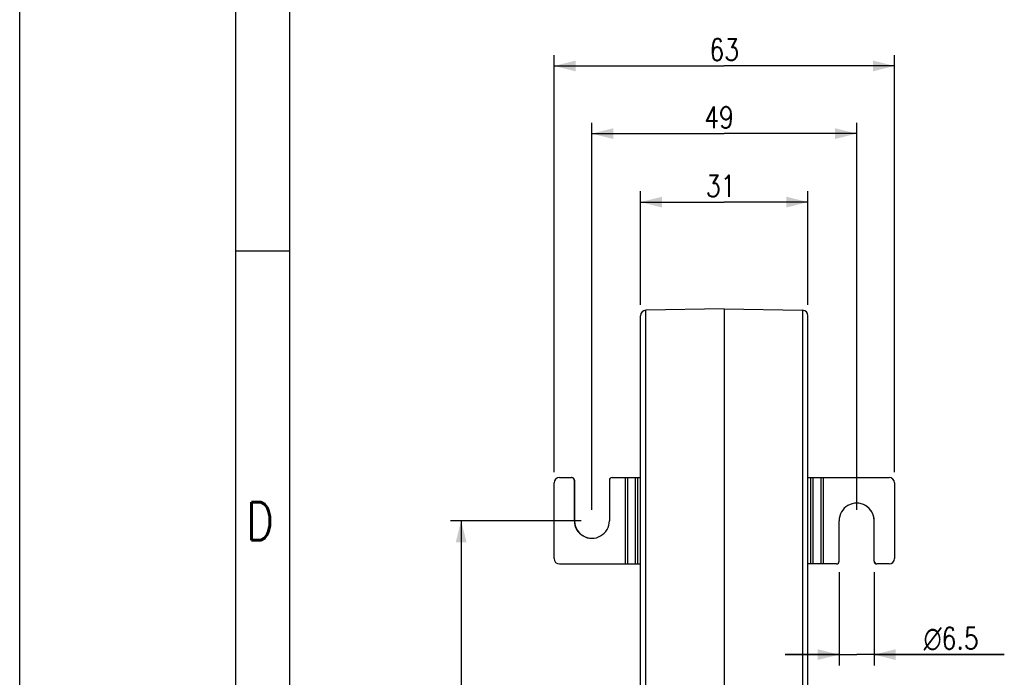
# Model space of a CAD drawing. Header units: millimetres. Extents: x 0 to 210, y 0 to 297.
# Tile 3 of 9: x 0 to 91, y 109 to 170. Entities that reach past the tile are written whole.
import ezdxf

# ---------------------------------------------------------------- set-up
doc = ezdxf.new("R2010")
doc.units = ezdxf.units.MM
doc.header["$LTSCALE"] = 19.36
doc.layers.get('0').update_dxf_attribs({"linetype": 'CONTINUOUS'})
doc.styles.get("Standard").update_dxf_attribs({"font": 'SIMPLEX.SHX', "width": 0.8})
doc.styles.add('TEXTSTYLE_1', font='gdt', dxfattribs={"width": 0.8})
doc.dimstyles.new('DIMSTYLE_1', dxfattribs={"dimtxt": 2, "dimasz": 2, "dimexe": 1, "dimexo": 1, "dimgap": 0.5, "dimtad": 1, "dimlfac": 2, "dimdsep": 46, "dimtxsty": 'Standard', "dimblk": '_FILLED', "dimblk1": '_FILLED', "dimblk2": '_FILLED', "dimcen": 0.09, "dimazin": 2, "dimtp": 0.01, "dimtm": 0.01, "dimtfac": 1, "dimtofl": 0, "dimtmove": 0, "dimatfit": 3, "dimldrblk": '_FILLED', "dimfxl": 0, "dimtolj": 1, "dimarcsym": 0})
doc.dimstyles.new('DIMSTYLE_3', dxfattribs={"dimtxt": 2, "dimasz": 2, "dimexe": 1, "dimexo": 1, "dimgap": 0.5, "dimtad": 1, "dimdec": 0, "dimlfac": 2, "dimdsep": 46, "dimtxsty": 'Standard', "dimblk": '_FILLED', "dimblk1": '_FILLED', "dimblk2": '_FILLED', "dimcen": 0.09, "dimazin": 2, "dimtp": 0.01, "dimtm": 0.01, "dimtfac": 1, "dimtdec": 0, "dimtofl": 0, "dimtmove": 0, "dimatfit": 3, "dimldrblk": '_FILLED', "dimfxl": 0, "dimtolj": 1, "dimarcsym": 0})

# ---------------------------------------------------------------- blocks, each defined once
blk = doc.blocks.new('_FILLED')
at = {"color": 0, "linetype": 'ByBlock'}
blk.add_solid([(0, 0), (-1, 0.25), (-1, -0.25)], dxfattribs=at)
blk = doc.blocks.new('*D4')
at = {"color": 8}
for p, q in [((75.877, 118.83), (75.877, 110.187)), ((79.127, 118.83), (79.127, 110.187)), ((75.877, 111.187), (70.877, 111.187)), ((70.877, 111.187), (77.502, 111.187)), ((91.172, 111.187), (77.502, 111.187)), ((79.127, 111.187), (91.172, 111.187))]:
    blk.add_line(p, q, dxfattribs=at)
at = {"color": 8, "xscale": 2, "yscale": 2, "zscale": 2}
for p, rotation in [((75.877, 111.187), 359.9999497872), ((79.127, 111.187), 179.9999809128)]:
    blk.add_blockref('_FILLED', p, dxfattribs=dict(at, rotation=rotation))
at = {"color": 8, "insert": (83.706, 113.687), "char_height": 2, "width": 7.46667, "attachment_point": 1, "line_spacing_factor": 0.9, "style": 'TEXTSTYLE_1'}
blk.add_mtext('{\\fgdt;n}\\fSIMPLEX.SHX;6.5', dxfattribs=at)
blk = doc.blocks.new('*D5')
at = {"color": 8}
for p, q in [((57.491, 143.552), (57.491, 154.065)), ((72.991, 143.552), (72.991, 154.065)), ((57.491, 153.065), (65.241, 153.065)), ((72.991, 153.065), (65.241, 153.065))]:
    blk.add_line(p, q, dxfattribs=at)
at = {"color": 8, "xscale": 2, "yscale": 2, "zscale": 2}
for p, rotation in [((57.491, 153.065), 179.9999999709), ((72.991, 153.065), 359.9999999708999)]:
    blk.add_blockref('_FILLED', p, dxfattribs=dict(at, rotation=rotation))
at = {"color": 8, "insert": (64.914, 155.565), "char_height": 2, "width": 3.2, "attachment_point": 2, "line_spacing_factor": 0.9}
blk.add_mtext('31', dxfattribs=at)
blk = doc.blocks.new('*D6')
at = {"color": 8}
for p, q in [((52.98, 124.58), (52.98, 160.405)), ((77.502, 124.58), (77.502, 160.405)), ((52.98, 159.405), (65.241, 159.405)), ((77.502, 159.405), (65.241, 159.405))]:
    blk.add_line(p, q, dxfattribs=at)
at = {"color": 8, "xscale": 2, "yscale": 2, "zscale": 2, "rotation": 180}
blk.add_blockref('_FILLED', (52.98, 159.405), dxfattribs=at)
at = {"color": 8, "xscale": 2, "yscale": 2, "zscale": 2}
blk.add_blockref('_FILLED', (77.502, 159.405), dxfattribs=at)
at = {"color": 8, "insert": (64.751, 161.905), "char_height": 2, "width": 3.2, "attachment_point": 2, "line_spacing_factor": 0.9}
blk.add_mtext('49', dxfattribs=at)
blk = doc.blocks.new('*D7')
at = {"color": 8}
for p, q in [((49.48, 128.08), (49.48, 166.665)), ((81.002, 128.08), (81.002, 166.665)), ((49.48, 165.665), (65.241, 165.665)), ((81.002, 165.665), (65.241, 165.665))]:
    blk.add_line(p, q, dxfattribs=at)
at = {"color": 8, "xscale": 2, "yscale": 2, "zscale": 2, "rotation": 180}
blk.add_blockref('_FILLED', (49.48, 165.665), dxfattribs=at)
at = {"color": 8, "xscale": 2, "yscale": 2, "zscale": 2}
blk.add_blockref('_FILLED', (81.002, 165.665), dxfattribs=at)
at = {"color": 8, "insert": (65.241, 168.165), "char_height": 2, "width": 3.2, "attachment_point": 2, "line_spacing_factor": 0.9}
blk.add_mtext('63', dxfattribs=at)
blk = doc.blocks.new('*D8')
at = {"color": 8}
for p, q in [((51.98, 123.58), (39.879, 123.58)), ((40.879, 123.58), (40.879, 102.455)), ((40.879, 81.33), (40.879, 102.455)), ((51.98, 81.33), (39.879, 81.33))]:
    blk.add_line(p, q, dxfattribs=at)
at = {"color": 8, "xscale": 2, "yscale": 2, "zscale": 2}
for p, rotation in [((40.879, 123.58), 90), ((40.879, 81.33), 270)]:
    blk.add_blockref('_FILLED', p, dxfattribs=dict(at, rotation=rotation))
at = {"color": 8, "insert": (38.379, 102.455), "char_height": 2, "width": 6.4, "attachment_point": 2, "rotation": 90, "line_spacing_factor": 0.9}
blk.add_mtext('84.5', dxfattribs=at)

msp = doc.modelspace()

# ---------------------------------------------------------------- linework, layer by layer
at = {"color": 7}
for p, q in [((0, 0), (0, 297)), ((25, 10), (25, 287)), ((24.9831, 148.5379), (20, 148.5379)), ((65.2409, 143.1785), (57.9821, 143.0518)), ((65.2409, 143.1785), (65.2409, 79.0215)), ((65.2409, 143.1785), (72.4996, 143.0518)), ((57.4909, 75.6792), (57.4909, 142.5519)), ((57.9821, 79.7472), (57.9821, 143.0518)), ((72.4996, 143.0518), (72.4996, 79.7472)), ((72.9909, 75.6752), (72.9909, 142.5519)), ((49.4801, 120.0797), (49.4801, 127.0797)), ((49.9801, 127.5797), (51.1049, 127.5797)), ((51.3549, 127.3297), (51.3549, 123.5831)), ((51.3549, 127.3297), (51.368, 127.3297)), ((51.368, 127.3297), (51.368, 123.5831)), ((54.6044, 127.3297), (54.6044, 123.5797)), ((54.8543, 127.5797), (57.4909, 127.5797)), ((56.0848, 119.5797), (56.0848, 127.5797)), ((56.2991, 119.5797), (56.2991, 127.5797)), ((56.9989, 127.5797), (56.9989, 119.5797)), ((57.2131, 127.5797), (57.2131, 119.5797)), ((72.9909, 127.5797), (80.5016, 127.5797)), ((73.2686, 119.5797), (73.2686, 127.5797)), ((73.4829, 119.5797), (73.4829, 127.5797)), ((74.1826, 127.5797), (74.1826, 119.5797)), ((74.3969, 127.5797), (74.3969, 119.5797)), ((81.0016, 127.0797), (81.0016, 120.0797)), ((51.3549, 123.5831), (51.368, 123.5831)), ((75.8773, 119.8297), (75.8773, 123.5797)), ((79.1138, 119.8297), (79.1138, 123.5763)), ((79.1268, 123.5763), (79.1138, 123.5763)), ((79.1268, 119.8297), (79.1268, 123.5763)), ((49.9801, 119.5797), (57.4909, 119.5797)), ((75.6274, 119.5797), (72.9909, 119.5797)), ((79.1268, 119.8297), (79.1138, 119.8297)), ((80.5016, 119.5797), (79.3768, 119.5797))]:
    msp.add_line(p, q, dxfattribs=at)
at = {"color": 8}
msp.add_line((20, 5), (20, 292), dxfattribs=at)
at = {"color": 7}
for centre, radius, start, end in [((57.9909, 142.5519), 0.5, 91, 180), ((72.4909, 142.5519), 0.5, 0, 88.999999), ((49.9801, 127.0797), 0.5, 90.005222, 180.004084), ((51.1049, 127.3297), 0.25, 359.995334, 89.995333), ((51.118, 127.3297), 0.25, 359.995334, 89.995333), ((54.8544, 127.3297), 0.25, 90.004667, 180.004616), ((80.5016, 127.0797), 0.5, 359.995916, 89.994778), ((77.5022, 123.5798), 1.6249, 359.876273, 180.004674), ((77.4889, 123.5798), 1.6249, 359.876297, 89.533627), ((52.9795, 123.5796), 1.6249, 179.87628, 0.004669), ((52.9928, 123.5796), 1.6249, 179.876304, 269.53362), ((49.9801, 120.0797), 0.5, 179.995903, 269.994765), ((75.6274, 119.8297), 0.25, 270.004667, 0.004616), ((79.3637, 119.8297), 0.25, 179.995334, 269.995333), ((79.3768, 119.8297), 0.25, 179.995334, 269.995333), ((80.5016, 120.0797), 0.5, 270.005235, 0.004097)]:
    msp.add_arc(centre, radius, start, end, dxfattribs=at)

# ---------------------------------------------------------------- texts
at = {"color": 8, "insert": (21, 125.2922), "char_height": 3.5, "width": 2.8, "attachment_point": 1, "line_spacing_factor": 0.9}
msp.add_mtext('D', dxfattribs=at)

# ---------------------------------------------------------------- dimensions: what is measured, and where the dimension line sits
at = {"color": 8}
for base, p1, p2, picture, middle in [((81.0016, 165.665), (49.4801, 127.0797), (81.0016, 127.0797), '*D7', (65.2909, 165.665)), ((77.5021, 159.4055), (52.9796, 123.5797), (77.5021, 123.5797), '*D6', (64.7514, 159.4055))]:
    dim = msp.add_linear_dim(base=base, p1=p1, p2=p2, dimstyle='DIMSTYLE_3', dxfattribs=at)
    dim.commit()
    dim.dimension.update_dxf_attribs({"geometry": picture, "text_midpoint": middle, "dimtype": 160})
for base, p1, p2, angle, picture, middle in [((72.9909, 153.0647), (57.4909, 142.5519), (72.9909, 142.5519), 360, '*D5', (64.714, 153.0647)), ((40.8789, 81.3297), (52.9796, 123.5797), (52.9796, 81.3297), 270, '*D8', (40.8789, 102.4547))]:
    dim = msp.add_linear_dim(base=base, p1=p1, p2=p2, angle=angle, dimstyle='DIMSTYLE_1', dxfattribs=at)
    dim.commit()
    dim.dimension.update_dxf_attribs({"geometry": picture, "text_midpoint": middle, "dimtype": 160})
dim = msp.add_linear_dim(base=(79.1268, 111.1869), p1=(75.8773, 119.8297), p2=(79.1268, 119.8297), angle=359.99995, text='%%c<>', dimstyle='DIMSTYLE_1', dxfattribs=at)
dim.commit()
dim.dimension.update_dxf_attribs({"geometry": '*D4', "text_midpoint": (87.439, 111.1869), "dimtype": 160})

doc.saveas('drawing.dxf')
